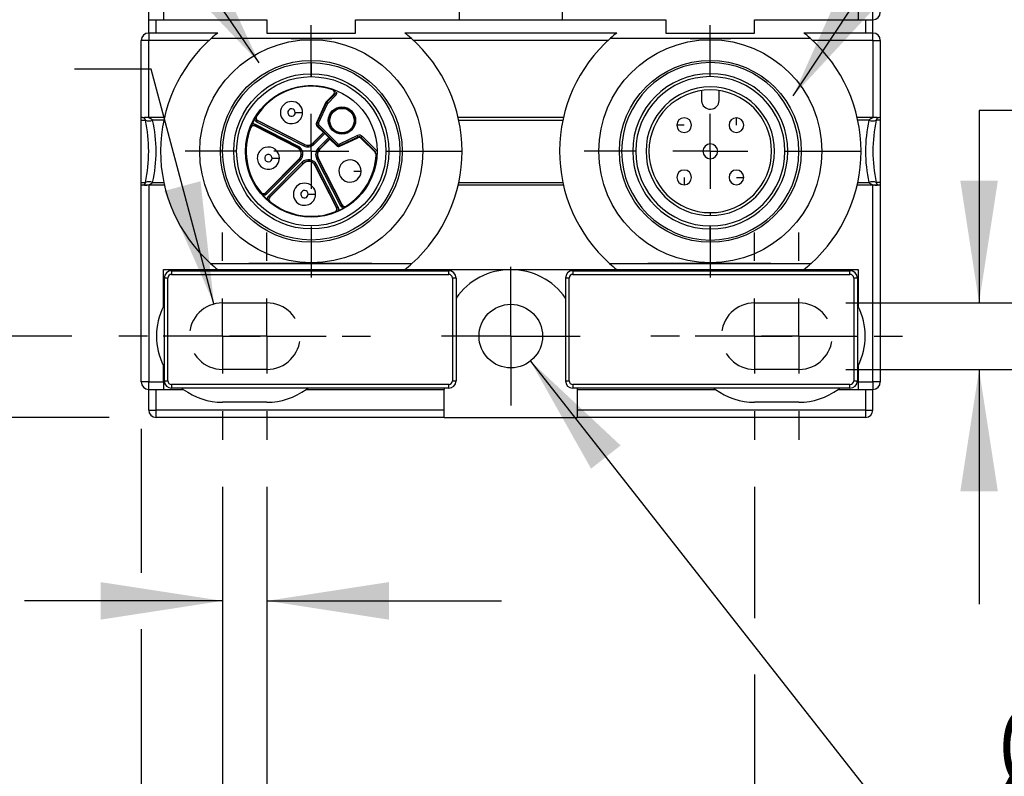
# Model space of a CAD drawing. Header units: millimetres. Extents: x 0 to 699, y 0 to 540.
# Tile 4 of 18: x 149 to 216, y 110 to 162. Entities that reach past the tile are written whole.
import ezdxf

# ---------------------------------------------------------------- set-up
doc = ezdxf.new("R2010")
doc.units = ezdxf.units.MM
doc.header["$LTSCALE"] = 2.5
doc.linetypes.add('CENTERX2', pattern=[20.32, 12.7, -2.54, 2.54, -2.54])
doc.linetypes.add('HIDDEN', pattern=[1.905, 1.27, -0.635])
doc.layers.add('CENTER', color=40, linetype='CENTERX2')
doc.layers.add('HIDDEN', color=102, linetype='HIDDEN')
doc.layers.add('DIMENSIONS', color=140, linetype='Continuous', lineweight=25)
doc.layers.add('TEXT', color=140, linetype='Continuous', lineweight=25)
doc.styles.add('SLDTEXTSTYLE0', font='TXT', dxfattribs={"width": 0.7})
doc.dimstyles.new('SLDDIMSTYLE0', dxfattribs={"dimtxt": 5.39502, "dimasz": 8.255, "dimexe": 0, "dimexo": 0.0625, "dimgap": 1.348755, "dimtad": 0, "dimtih": 1, "dimtoh": 1, "dimrnd": 1e-09, "dimzin": 12, "dimdsep": 46, "dimtxsty": 'SLDTEXTSTYLE0', "dimsah": 1, "dimcen": 0, "dimadec": 0, "dimazin": 3, "dimtfac": 1, "dimtofl": 0, "dimtmove": 0, "dimatfit": 3, "dimfxl": 0, "dimfrac": 2, "dimtolj": 1, "dimtzin": 12, "dimarcsym": 0})
doc.dimstyles.new('SLDDIMSTYLE1', dxfattribs={"dimtxt": 5.39502, "dimasz": 8.255, "dimexe": 0, "dimexo": 0.0625, "dimgap": 1.348755, "dimtad": 0, "dimtih": 1, "dimtoh": 1, "dimrnd": 1e-09, "dimzin": 12, "dimdsep": 46, "dimtxsty": 'SLDTEXTSTYLE0', "dimsah": 1, "dimcen": 0.09, "dimadec": 0, "dimazin": 3, "dimtfac": 1, "dimtmove": 0, "dimatfit": 0, "dimfxl": 0, "dimfrac": 2, "dimtolj": 1, "dimtzin": 12, "dimarcsym": 0})
doc.dimstyles.new('SLDDIMSTYLE2', dxfattribs={"dimtxt": 5.39502, "dimasz": 8.255, "dimexe": 0, "dimexo": 0.0625, "dimgap": 1.348755, "dimtad": 0, "dimtih": 1, "dimtoh": 1, "dimrnd": 1e-09, "dimzin": 4, "dimdsep": 46, "dimtxsty": 'SLDTEXTSTYLE0', "dimsah": 1, "dimcen": 0.09, "dimadec": 0, "dimazin": 1, "dimtfac": 1, "dimtmove": 0, "dimatfit": 0, "dimfxl": 0, "dimfrac": 2, "dimtolj": 1, "dimtzin": 12, "dimarcsym": 0})
doc.dimstyles.new('SLDDIMSTYLE3', dxfattribs={"dimtxt": 5.39502, "dimasz": 8.255, "dimexe": 0, "dimexo": 0.0625, "dimgap": 1.348755, "dimtad": 0, "dimtih": 1, "dimtoh": 1, "dimrnd": 1e-09, "dimzin": 4, "dimdsep": 46, "dimtxsty": 'SLDTEXTSTYLE0', "dimsah": 1, "dimcen": 0.09, "dimadec": 0, "dimazin": 1, "dimtfac": 1, "dimtofl": 0, "dimtmove": 0, "dimatfit": 3, "dimfxl": 0, "dimfrac": 2, "dimtolj": 1, "dimtzin": 12, "dimarcsym": 0})
doc.dimstyles.new('SLDDIMSTYLE4', dxfattribs={"dimtxt": 5.39502, "dimasz": 8.255, "dimexe": 0, "dimexo": 0.0625, "dimgap": 1.348755, "dimtad": 0, "dimtih": 1, "dimtoh": 1, "dimrnd": 1e-09, "dimzin": 12, "dimdsep": 46, "dimtxsty": 'SLDTEXTSTYLE0', "dimsah": 1, "dimcen": 0, "dimadec": 0, "dimazin": 3, "dimtfac": 1, "dimtofl": 0, "dimtmove": 0, "dimatfit": 3, "dimfxl": 0, "dimfrac": 2, "dimtolj": 1, "dimtzin": 12, "dimarcsym": 0})
doc.dimstyles.new('SLDDIMSTYLE5', dxfattribs={"dimtxt": 0.18, "dimasz": 8.255, "dimexe": 0, "dimexo": 0.0625, "dimgap": 0, "dimtad": 0, "dimtih": 1, "dimtoh": 1, "dimdec": 0, "dimrnd": 1e-09, "dimzin": 0, "dimdsep": 46, "dimtxsty": 'Standard', "dimsah": 1, "dimcen": 0.09, "dimadec": 0, "dimazin": 0, "dimtfac": 8.255, "dimtdec": 0, "dimtofl": 0, "dimtmove": 0, "dimatfit": 3, "dimfxl": 0, "dimfrac": 2, "dimtolj": 1, "dimtzin": 0, "dimarcsym": 0})

# ---------------------------------------------------------------- blocks, each defined once
blk = doc.blocks.new('_D')
at = {"layer": 'DIMENSIONS'}
for p, q in [((158.215, 158.154), (153.038, 158.154)), ((162.47, 142.274), (158.215, 158.154)), ((129.414, 151.838), (127.603, 151.838)), ((127.603, 151.838), (127.603, 143.264)), ((145.446, 151.838), (147.258, 151.838)), ((147.258, 151.838), (147.258, 143.264)), ((127.603, 143.264), (129.414, 143.264)), ((147.258, 143.264), (145.446, 143.264))]:
    blk.add_line(p, q, dxfattribs=at)
blk.add_solid([(162.47, 142.274), (161.561, 150.576), (159.107, 149.919)], dxfattribs=at)
at = {"layer": 'DIMENSIONS', "char_height": 5.2917, "attachment_point": 1, "style": 'SLDTEXTSTYLE0'}
for s, insert in [('6X', (132.771, 166.923)), ('R2.3', (129.204, 159.867)), ('0.09', (129.414, 150.085))]:
    blk.add_mtext(s, dxfattribs=dict(at, insert=insert))
blk = doc.blocks.new('_D_1')
at = {"layer": 'DIMENSIONS'}
for p, q in [((223.531, 155.366), (214.239, 155.366)), ((214.239, 155.366), (214.239, 142.35)), ((233.256, 155.366), (231.444, 155.366)), ((231.444, 155.366), (231.444, 146.791)), ((249.288, 155.366), (251.099, 155.366)), ((251.099, 155.366), (251.099, 146.791)), ((231.444, 146.791), (233.256, 146.791)), ((251.099, 146.791), (249.288, 146.791)), ((205.228, 142.35), (222.176, 142.35)), ((205.228, 137.85), (222.176, 137.85)), ((214.239, 137.85), (214.239, 121.975))]:
    blk.add_line(p, q, dxfattribs=at)
for points in [[(214.239, 142.35), (215.509, 150.605), (212.969, 150.605)], [(214.239, 137.85), (212.969, 129.595), (215.509, 129.595)]]:
    blk.add_solid(points, dxfattribs=at)
at = {"layer": 'DIMENSIONS', "char_height": 5.2917, "attachment_point": 1, "style": 'SLDTEXTSTYLE0'}
for s, insert in [('4.5', (235.5, 163.395)), ('0.18', (233.256, 153.613))]:
    blk.add_mtext(s, dxfattribs=dict(at, insert=insert))
blk = doc.blocks.new('_D_3')
at = {"layer": 'DIMENSIONS'}
for p, q in [((174.588, 213.1), (91.611, 213.1)), ((99.549, 213.1), (99.549, 186.383)), ((91.533, 176.6), (89.721, 176.6)), ((89.721, 176.6), (89.721, 168.026)), ((107.565, 176.6), (109.376, 176.6)), ((109.376, 176.6), (109.376, 168.026)), ((89.721, 168.026), (91.533, 168.026)), ((109.376, 168.026), (107.565, 168.026)), ((99.549, 140.1), (99.549, 166.818)), ((152.863, 140.1), (91.611, 140.1))]:
    blk.add_line(p, q, dxfattribs=at)
for points in [[(99.549, 213.1), (98.279, 204.845), (100.819, 204.845)], [(99.549, 140.1), (100.819, 148.355), (98.279, 148.355)]]:
    blk.add_solid(points, dxfattribs=at)
at = {"layer": 'DIMENSIONS', "char_height": 5.2917, "attachment_point": 1, "style": 'SLDTEXTSTYLE0'}
for s, insert in [('73.0', (91.533, 184.629)), ('2.87', (91.533, 174.847))]:
    blk.add_mtext(s, dxfattribs=dict(at, insert=insert))
blk = doc.blocks.new('_D_4')
at = {"layer": 'DIMENSIONS'}
for p, q in [((117.553, 140.1), (117.553, 155.975)), ((152.863, 140.1), (109.615, 140.1)), ((155.378, 134.6), (109.615, 134.6)), ((117.553, 122.193), (117.553, 134.6)), ((83.19, 122.193), (81.378, 122.193)), ((81.378, 122.193), (81.378, 113.619)), ((99.221, 122.193), (101.033, 122.193)), ((101.033, 122.193), (101.033, 113.619)), ((108.946, 122.193), (117.553, 122.193)), ((81.378, 113.619), (83.19, 113.619)), ((101.033, 113.619), (99.221, 113.619))]:
    blk.add_line(p, q, dxfattribs=at)
for points in [[(117.553, 140.1), (118.823, 148.355), (116.283, 148.355)], [(117.553, 134.6), (116.283, 126.345), (118.823, 126.345)]]:
    blk.add_solid(points, dxfattribs=at)
at = {"layer": 'DIMENSIONS', "char_height": 5.2917, "attachment_point": 1, "style": 'SLDTEXTSTYLE0'}
for s, insert in [('5.5', (85.434, 130.222)), ('0.22', (83.19, 120.44))]:
    blk.add_mtext(s, dxfattribs=dict(at, insert=insert))
blk = doc.blocks.new('_D_5')
at = {"layer": 'DIMENSIONS'}
for p, q in [((163.053, 129.91), (163.053, 114.256)), ((166.053, 129.91), (166.053, 114.256)), ((126.306, 122.193), (124.494, 122.193)), ((124.494, 122.193), (124.494, 113.619)), ((142.337, 122.193), (144.149, 122.193)), ((144.149, 122.193), (144.149, 113.619)), ((163.053, 122.193), (149.647, 122.193)), ((166.053, 122.193), (181.928, 122.193)), ((124.494, 113.619), (126.306, 113.619)), ((144.149, 113.619), (142.337, 113.619))]:
    blk.add_line(p, q, dxfattribs=at)
for points in [[(163.053, 122.193), (154.798, 123.463), (154.798, 120.923)], [(166.053, 122.193), (174.308, 120.923), (174.308, 123.463)]]:
    blk.add_solid(points, dxfattribs=at)
at = {"layer": 'DIMENSIONS', "char_height": 5.2917, "attachment_point": 1, "style": 'SLDTEXTSTYLE0'}
for s, insert in [('3.0', (128.55, 130.222)), ('0.12', (126.306, 120.44))]:
    blk.add_mtext(s, dxfattribs=dict(at, insert=insert))
blk = doc.blocks.new('_D_6')
at = {"layer": 'DIMENSIONS'}
for p, q in [((157.553, 133.825), (157.553, 124.098)), ((163.053, 129.91), (163.053, 91.994)), ((157.553, 120.288), (157.553, 91.994)), ((120.037, 99.931), (118.225, 99.931)), ((118.225, 99.931), (118.225, 91.357)), ((136.068, 99.931), (137.88, 99.931)), ((137.88, 99.931), (137.88, 91.357)), ((157.553, 99.931), (143.378, 99.931)), ((163.053, 99.931), (178.928, 99.931)), ((118.225, 91.357), (120.037, 91.357)), ((137.88, 91.357), (136.068, 91.357))]:
    blk.add_line(p, q, dxfattribs=at)
for points in [[(157.553, 99.931), (149.298, 101.201), (149.298, 98.661)], [(163.053, 99.931), (171.308, 98.661), (171.308, 101.201)]]:
    blk.add_solid(points, dxfattribs=at)
at = {"layer": 'DIMENSIONS', "char_height": 5.2917, "attachment_point": 1, "style": 'SLDTEXTSTYLE0'}
for s, insert in [('5.5', (122.281, 107.96)), ('0.22', (120.037, 98.178))]:
    blk.add_mtext(s, dxfattribs=dict(at, insert=insert))
blk = doc.blocks.new('_D_7')
at = {"layer": 'DIMENSIONS'}
for p, q in [((183.881, 138.41), (208.656, 106.893)), ((208.656, 106.893), (213.851, 106.893)), ((217.474, 106.893), (215.663, 106.893)), ((215.663, 106.893), (215.663, 98.319)), ((233.506, 106.893), (235.318, 106.893)), ((235.318, 106.893), (235.318, 98.319)), ((215.663, 98.319), (217.474, 98.319)), ((235.318, 98.319), (233.506, 98.319))]:
    blk.add_line(p, q, dxfattribs=at)
blk.add_solid([(183.881, 138.41), (187.985, 131.135), (189.982, 132.705)], dxfattribs=at)
at = {"layer": 'DIMENSIONS', "char_height": 5.2917, "attachment_point": 1, "style": 'SLDTEXTSTYLE0'}
for s, insert in [('%%c', (215.645, 114.922)), ('4.3', (223.791, 114.922)), ('0.17', (217.474, 105.14))]:
    blk.add_mtext(s, dxfattribs=dict(at, insert=insert))
blk = doc.blocks.new('_D_11')
at = {"layer": 'DIMENSIONS'}
for p, q in [((166.053, 129.91), (166.053, 101.836)), ((199.053, 129.91), (199.053, 121.015)), ((199.053, 117.205), (199.053, 74.902)), ((166.053, 98.026), (166.053, 74.902)), ((166.053, 82.839), (150.178, 82.839)), ((174.537, 82.839), (172.725, 82.839)), ((172.725, 82.839), (172.725, 74.265)), ((190.569, 82.839), (192.38, 82.839)), ((192.38, 82.839), (192.38, 74.265)), ((199.053, 82.839), (214.928, 82.839)), ((172.725, 74.265), (174.537, 74.265)), ((192.38, 74.265), (190.569, 74.265))]:
    blk.add_line(p, q, dxfattribs=at)
for points in [[(166.053, 82.839), (157.798, 84.109), (157.798, 81.569)], [(199.053, 82.839), (207.308, 81.569), (207.308, 84.109)]]:
    blk.add_solid(points, dxfattribs=at)
at = {"layer": 'DIMENSIONS', "char_height": 5.2917, "attachment_point": 1, "style": 'SLDTEXTSTYLE0'}
for s, insert in [('33.0', (174.537, 90.869)), ('1.30', (174.537, 81.086))]:
    blk.add_mtext(s, dxfattribs=dict(at, insert=insert))
blk = doc.blocks.new('SW_CENTERMARKSYMBOL_11')
at = {"layer": 'CENTER', "color": 0}
for p, q in [((0, 5.08), (0, 8.54)), ((0, 0), (0, 2.54)), ((-5.08, 0), (-8.54, 0)), ((0, 0), (-2.54, 0)), ((0, 0), (0, -2.54)), ((0, 0), (2.54, 0)), ((5.08, 0), (8.54, 0)), ((0, -5.08), (0, -8.54))]:
    blk.add_line(p, q, dxfattribs=at)
blk = doc.blocks.new('SW_CENTERMARKSYMBOL_12')
at = {"layer": 'CENTER', "color": 0}
for p, q in [((0, 5.08), (0, 8.54)), ((0, 0), (0, 2.54)), ((-5.08, 0), (-8.54, 0)), ((0, 0), (-2.54, 0)), ((0, 0), (0, -2.54)), ((0, 0), (2.54, 0)), ((5.08, 0), (8.54, 0)), ((0, -5.08), (0, -8.54))]:
    blk.add_line(p, q, dxfattribs=at)
blk = doc.blocks.new('SW_CENTERMARKSYMBOL_13')
at = {"layer": 'CENTER', "color": 0}
for p, q in [((0, 2.54), (0, 4.69)), ((0, 0), (0, 2.54)), ((-2.54, 0), (-4.69, 0)), ((0, 0), (-2.54, 0)), ((0, 0), (0, -2.54)), ((0, 0), (2.54, 0)), ((2.54, 0), (4.69, 0)), ((0, -2.54), (0, -4.69))]:
    blk.add_line(p, q, dxfattribs=at)
blk = doc.blocks.new('SW_CENTERMARKSYMBOL_14')
at = {"layer": 'CENTER', "color": 0}
for p, q in [((0, 5.08), (0, 7.015)), ((0, 0), (0, 2.54)), ((-5.08, 0), (-7.015, 0)), ((0, 0), (-2.54, 0)), ((0, 0), (0, -2.54)), ((0, 0), (2.54, 0)), ((5.08, 0), (7.015, 0)), ((0, -5.08), (0, -7.015))]:
    blk.add_line(p, q, dxfattribs=at)
blk = doc.blocks.new('SW_CENTERMARKSYMBOL_15')
at = {"layer": 'CENTER', "color": 0}
for p, q in [((0, 5.08), (0, 7.015)), ((0, 0), (0, 2.54)), ((-5.08, 0), (-7.015, 0)), ((0, 0), (-2.54, 0)), ((0, 0), (0, -2.54)), ((0, 0), (2.54, 0)), ((5.08, 0), (7.015, 0)), ((0, -5.08), (0, -7.015))]:
    blk.add_line(p, q, dxfattribs=at)
blk = doc.blocks.new('SW_CENTERMARKSYMBOL_16')
at = {"layer": 'CENTER', "color": 0}
for p, q in [((0, 5.08), (0, 7.015)), ((0, 0), (0, 2.54)), ((-5.08, 0), (-7.015, 0)), ((0, 0), (-2.54, 0)), ((0, 0), (0, -2.54)), ((0, 0), (2.54, 0)), ((5.08, 0), (7.015, 0)), ((0, -5.08), (0, -7.015))]:
    blk.add_line(p, q, dxfattribs=at)
blk = doc.blocks.new('SW_CENTERMARKSYMBOL_17')
at = {"layer": 'CENTER', "color": 0}
for p, q in [((0, 5.08), (0, 7.015)), ((0, 0), (0, 2.54)), ((-5.08, 0), (-7.015, 0)), ((0, 0), (-2.54, 0)), ((0, 0), (0, -2.54)), ((0, 0), (2.54, 0)), ((5.08, 0), (7.015, 0)), ((0, -5.08), (0, -7.015))]:
    blk.add_line(p, q, dxfattribs=at)

msp = doc.modelspace()

# ---------------------------------------------------------------- linework, layer by layer
for p, q in [((158.053, 161.5), (158.053, 162)), ((159.053, 162), (159.053, 161.5)), ((179.053, 162), (179.053, 161.5)), ((186.053, 161.5), (186.053, 162)), ((206.053, 162), (206.053, 161.5)), ((207.053, 161.5), (207.053, 162)), ((158.053, 161.5), (158.553, 161.5)), ((158.053, 160.6), (158.053, 161.5)), ((158.553, 161.5), (159.053, 161.5)), ((158.553, 160.6), (158.553, 161.5)), ((159.053, 161.5), (166.053, 161.5)), ((166.053, 161.5), (166.053, 160.6)), ((172.053, 160.6), (172.053, 161.5)), ((172.053, 161.5), (179.053, 161.5)), ((179.053, 161.5), (186.053, 161.5)), ((186.053, 161.5), (193.053, 161.5)), ((193.053, 161.5), (193.053, 160.6)), ((199.053, 160.6), (199.053, 161.5)), ((199.053, 161.5), (206.053, 161.5)), ((206.053, 161.5), (206.553, 161.5)), ((206.553, 161.5), (207.053, 161.5)), ((206.553, 161.5), (206.553, 160.6)), ((207.053, 160.6), (207.053, 161.5)), ((158.553, 160.6), (158.053, 160.6)), ((158.053, 160.6), (158.053, 160.1)), ((162.725, 160.6), (158.553, 160.6)), ((166.053, 160.6), (172.053, 160.6)), ((189.725, 160.6), (175.381, 160.6)), ((193.053, 160.6), (199.053, 160.6)), ((206.553, 160.6), (202.381, 160.6)), ((207.053, 160.6), (206.553, 160.6)), ((207.053, 160.1), (207.053, 160.6)), ((158.053, 160.1), (157.553, 160.1)), ((157.553, 154.9), (157.553, 160.1)), ((162.14, 160.1), (158.053, 160.1)), ((158.053, 154.9), (158.053, 160.1)), ((162.296, 160.241), (162.297, 160.242)), ((162.306, 160.25), (175.799, 160.25)), ((175.809, 160.242), (175.81, 160.241)), ((189.14, 160.1), (175.966, 160.1)), ((189.296, 160.241), (189.297, 160.242)), ((189.306, 160.25), (202.799, 160.25)), ((202.809, 160.242), (202.81, 160.241)), ((207.053, 160.1), (202.966, 160.1)), ((207.053, 160.1), (207.053, 154.9)), ((207.053, 160.1), (207.553, 160.1)), ((207.553, 160.1), (207.553, 154.9)), ((169.053, 158.6), (169.053, 157.85)), ((169.053, 157.85), (169.053, 157.65)), ((170.55, 156.764), (170.569, 156.817)), ((195.454, 156.707), (195.454, 156.001)), ((196.654, 156.042), (196.654, 156.707)), ((170.063, 155.856), (170.103, 155.913)), ((170.556, 156.432), (170.065, 155.94)), ((170.065, 155.94), (170.103, 155.913)), ((170.103, 155.913), (170.624, 156.434)), ((170.103, 155.913), (170.174, 155.843)), ((170.174, 155.843), (170.694, 156.363)), ((170.556, 156.432), (170.624, 156.434)), ((170.694, 156.363), (170.624, 156.434)), ((170.025, 155.883), (169.396, 154.536)), ((169.452, 154.545), (170.063, 155.856)), ((169.542, 154.503), (170.154, 155.814)), ((170.063, 155.856), (170.025, 155.883)), ((170.154, 155.814), (170.063, 155.856)), ((170.154, 155.814), (170.174, 155.843)), ((171.743, 155.291), (171.786, 155.333)), ((157.553, 154.9), (157.585, 154.9)), ((157.553, 154.703), (157.553, 154.9)), ((157.553, 154.703), (157.829, 154.703)), ((157.553, 150.498), (157.553, 154.703)), ((157.585, 154.9), (157.645, 154.893)), ((157.764, 154.893), (157.877, 154.9)), ((157.877, 154.9), (158.053, 154.9)), ((158.053, 154.9), (159.115, 154.9)), ((159.072, 154.703), (158.318, 154.703)), ((165.346, 154.971), (165.326, 154.958)), ((165.404, 154.673), (165.358, 154.584)), ((165.358, 154.584), (168.547, 152.959)), ((165.404, 154.673), (165.424, 154.685)), ((165.404, 154.673), (168.592, 153.049)), ((168.601, 153.066), (165.424, 154.685)), ((167.968, 155.22), (168.468, 155.22)), ((178.99, 154.9), (186.115, 154.9)), ((179.034, 154.703), (186.072, 154.703)), ((197.821, 154.368), (197.821, 154.868)), ((205.99, 154.9), (207.053, 154.9)), ((206.788, 154.703), (206.034, 154.703)), ((207.053, 154.9), (207.229, 154.9)), ((207.229, 154.9), (207.342, 154.893)), ((207.553, 154.703), (207.276, 154.703)), ((207.461, 154.893), (207.521, 154.9)), ((207.521, 154.9), (207.553, 154.9)), ((207.553, 154.9), (207.553, 154.703)), ((207.553, 154.703), (207.553, 150.498)), ((165.276, 154.423), (165.231, 154.334)), ((168.108, 152.868), (165.231, 154.334)), ((165.233, 154.311), (165.231, 154.334)), ((165.233, 154.311), (168.099, 152.851)), ((168.153, 152.957), (165.276, 154.423)), ((169.452, 154.545), (169.396, 154.536)), ((169.491, 154.319), (169.436, 154.31)), ((169.436, 154.31), (169.88, 153.866)), ((169.452, 154.545), (169.542, 154.503)), ((169.562, 154.39), (169.491, 154.319)), ((169.491, 154.319), (170.772, 153.039)), ((170.843, 153.11), (169.562, 154.39)), ((194.285, 154.368), (193.785, 154.368)), ((169.88, 153.866), (169.17, 153.156)), ((169.908, 153.866), (169.184, 153.142)), ((169.979, 153.796), (169.255, 153.072)), ((169.524, 152.802), (170.248, 153.526)), ((170.318, 153.455), (169.595, 152.732)), ((169.609, 152.718), (170.318, 153.427)), ((169.88, 153.866), (169.908, 153.866)), ((170.248, 153.526), (169.979, 153.796)), ((170.318, 153.455), (170.318, 153.427)), ((170.318, 153.427), (170.762, 152.984)), ((172.172, 153.657), (170.956, 153.09)), ((170.988, 152.944), (172.204, 153.511)), ((172.214, 153.566), (170.998, 152.999)), ((172.214, 153.566), (172.172, 153.657)), ((172.204, 153.511), (172.214, 153.566)), ((172.44, 153.526), (172.43, 153.471)), ((172.43, 153.471), (173.388, 152.513)), ((172.511, 153.597), (172.44, 153.526)), ((173.414, 152.552), (172.44, 153.526)), ((173.485, 152.622), (172.511, 153.597)), ((168.099, 152.851), (168.108, 152.868)), ((168.108, 152.868), (168.153, 152.957)), ((168.547, 152.959), (168.592, 153.049)), ((168.592, 153.049), (168.601, 153.066)), ((169.17, 153.156), (169.184, 153.142)), ((169.184, 153.142), (169.255, 153.072)), ((169.524, 152.802), (169.595, 152.732)), ((169.595, 152.732), (169.609, 152.718)), ((170.762, 152.984), (170.772, 153.039)), ((170.772, 153.039), (170.843, 153.11)), ((170.956, 153.09), (170.998, 152.999)), ((170.988, 152.944), (170.998, 152.999)), ((173.503, 152.603), (173.485, 152.622)), ((176.599, 152.6), (179.253, 152.6)), ((196.053, 152.6), (196.053, 153.1)), ((203.599, 152.6), (206.253, 152.6)), ((168.223, 152.068), (165.949, 149.793)), ((165.954, 149.771), (168.237, 152.054)), ((166.024, 149.7), (168.308, 151.983)), ((166.399, 152.14), (166.899, 152.14)), ((168.237, 152.054), (168.223, 152.068)), ((168.308, 151.983), (168.237, 152.054)), ((169.501, 152.14), (169.412, 152.095)), ((169.412, 152.095), (171.037, 148.906)), ((169.519, 152.149), (169.501, 152.14)), ((169.501, 152.14), (171.126, 148.951)), ((171.138, 148.971), (169.519, 152.149)), ((173.414, 152.552), (173.388, 152.513)), ((173.529, 152.399), (173.473, 152.401)), ((168.435, 151.855), (166.152, 149.572)), ((168.506, 151.784), (166.223, 149.501)), ((166.246, 149.496), (168.52, 151.77)), ((168.506, 151.784), (168.435, 151.855)), ((168.52, 151.77), (168.506, 151.784)), ((169.321, 151.655), (169.303, 151.646)), ((169.303, 151.646), (170.763, 148.781)), ((169.41, 151.701), (169.321, 151.655)), ((170.786, 148.778), (169.321, 151.655)), ((170.875, 148.824), (169.41, 151.701)), ((171.922, 151.255), (171.922, 151.266)), ((171.922, 151.266), (172.422, 151.266)), ((194.285, 150.833), (194.285, 150.333)), ((197.821, 150.833), (198.321, 150.833)), ((157.553, 150.498), (157.829, 150.498)), ((157.553, 150.3), (157.553, 150.498)), ((157.553, 137), (157.553, 150.3)), ((157.585, 150.3), (157.553, 150.3)), ((157.645, 150.308), (157.585, 150.3)), ((157.877, 150.3), (157.764, 150.308)), ((158.053, 150.3), (157.877, 150.3)), ((158.053, 150.3), (158.053, 137)), ((159.115, 150.3), (158.053, 150.3)), ((158.318, 150.498), (159.072, 150.498)), ((186.115, 150.3), (178.99, 150.3)), ((179.034, 150.498), (186.072, 150.498)), ((207.053, 150.3), (205.99, 150.3)), ((206.034, 150.498), (206.788, 150.498)), ((207.053, 137), (207.053, 150.3)), ((207.229, 150.3), (207.053, 150.3)), ((207.342, 150.308), (207.229, 150.3)), ((207.553, 150.498), (207.276, 150.498)), ((207.521, 150.3), (207.461, 150.308)), ((207.553, 150.3), (207.521, 150.3)), ((207.553, 150.498), (207.553, 150.3)), ((207.553, 150.3), (207.553, 137)), ((165.954, 149.771), (165.949, 149.793)), ((165.954, 149.771), (166.024, 149.7)), ((166.152, 149.572), (166.223, 149.501)), ((166.246, 149.496), (166.223, 149.501)), ((168.843, 149.696), (169.343, 149.696)), ((166.237, 149.206), (166.26, 149.2)), ((170.786, 148.778), (170.763, 148.781)), ((170.786, 148.778), (170.875, 148.824)), ((171.037, 148.906), (171.126, 148.951)), ((171.138, 148.971), (171.126, 148.951)), ((171.411, 148.873), (171.424, 148.894)), ((196.053, 148.45), (196.053, 148.25)), ((196.053, 147.35), (196.053, 147.55)), ((196.053, 146.6), (196.053, 147.35)), ((159.053, 144.6), (162.725, 144.6)), ((159.053, 142.107), (159.053, 144.6)), ((162.24, 145.009), (162.24, 145.009)), ((162.25, 145), (175.856, 145)), ((162.725, 144.6), (175.381, 144.6)), ((163.053, 144.575), (166.053, 144.575)), ((175.381, 144.6), (189.725, 144.6)), ((175.866, 145.009), (175.865, 145.009)), ((189.24, 145.009), (189.24, 145.009)), ((189.25, 145), (202.856, 145)), ((189.725, 144.6), (202.381, 144.6)), ((199.053, 144.575), (202.053, 144.575)), ((202.381, 144.6), (206.053, 144.6)), ((202.866, 145.009), (202.865, 145.009)), ((206.053, 144.6), (206.053, 142.107)), ((159.103, 144.025), (159.103, 137.075)), ((159.353, 144.025), (159.103, 144.025)), ((159.353, 137.075), (159.353, 144.025)), ((159.603, 144.525), (159.603, 144.275)), ((159.603, 144.525), (178.353, 144.525)), ((159.603, 144.275), (178.353, 144.275)), ((178.353, 144.275), (178.353, 144.525)), ((178.603, 144.025), (178.603, 137.075)), ((178.853, 144.025), (178.603, 144.025)), ((178.853, 144.025), (178.853, 137.075)), ((186.503, 144.025), (186.253, 144.025)), ((186.253, 144.025), (186.253, 137.075)), ((186.503, 137.075), (186.503, 144.025)), ((186.753, 144.525), (205.503, 144.525)), ((186.753, 144.525), (186.753, 144.275)), ((186.753, 144.275), (205.503, 144.275)), ((205.503, 144.275), (205.503, 144.525)), ((205.753, 144.025), (205.753, 137.075)), ((206.003, 144.025), (205.753, 144.025)), ((206.003, 144.025), (206.003, 137.075)), ((159.053, 137), (159.053, 138.094)), ((206.053, 138.094), (206.053, 137)), ((158.053, 137), (157.553, 137)), ((158.053, 137), (159.053, 137)), ((158.053, 136.5), (158.053, 137)), ((159.053, 137), (159.053, 136.5)), ((159.103, 137.075), (159.353, 137.075)), ((178.353, 136.825), (159.603, 136.825)), ((159.603, 136.825), (159.603, 136.575)), ((178.353, 136.575), (159.603, 136.575)), ((178.053, 136.575), (178.053, 136.5)), ((178.353, 136.575), (178.353, 136.825)), ((178.603, 137.075), (178.853, 137.075)), ((186.253, 137.075), (186.503, 137.075)), ((205.503, 136.825), (186.753, 136.825)), ((186.753, 136.825), (186.753, 136.575)), ((205.503, 136.575), (186.753, 136.575)), ((187.053, 136.575), (187.053, 136.5)), ((205.503, 136.575), (205.503, 136.825)), ((205.753, 137.075), (206.003, 137.075)), ((206.053, 137), (206.053, 136.5)), ((206.053, 137), (207.053, 137)), ((207.553, 137), (207.053, 137)), ((207.053, 137), (207.053, 136.5)), ((158.053, 136.5), (158.553, 136.5)), ((158.053, 135.1), (158.053, 136.5)), ((158.553, 136.5), (159.053, 136.5)), ((158.553, 135.1), (158.553, 136.5)), ((159.053, 136.5), (160.395, 136.5)), ((168.711, 136.5), (178.053, 136.5)), ((178.053, 135.1), (178.053, 136.5)), ((187.053, 136.5), (196.395, 136.5)), ((187.053, 136.5), (187.053, 135.1)), ((204.711, 136.5), (206.053, 136.5)), ((206.053, 136.5), (206.553, 136.5)), ((206.553, 136.5), (207.053, 136.5)), ((206.553, 136.5), (206.553, 135.1)), ((207.053, 135.1), (207.053, 136.5)), ((166.053, 135.625), (163.053, 135.625)), ((202.053, 135.625), (199.053, 135.625)), ((158.053, 135.1), (158.553, 135.1)), ((158.553, 134.6), (158.553, 135.1)), ((178.053, 135.1), (158.553, 135.1)), ((178.053, 134.6), (158.553, 134.6)), ((178.053, 134.6), (178.053, 135.1)), ((178.053, 134.6), (187.053, 134.6)), ((187.053, 135.1), (187.053, 134.6)), ((206.553, 135.1), (187.053, 135.1)), ((206.553, 134.6), (187.053, 134.6)), ((206.553, 135.1), (207.053, 135.1)), ((206.553, 135.1), (206.553, 134.6))]:
    msp.add_line(p, q)
at = {"flags": 128}
for points in [[(175.81, 160.241), (174.533, 160.232), (173.219, 160.225), (171.837, 160.22), (170.434, 160.217), (169.061, 160.216), (167.689, 160.217), (166.286, 160.22), (164.903, 160.225), (163.585, 160.232), (162.296, 160.241)], [(202.81, 160.241), (201.533, 160.232), (200.219, 160.225), (198.837, 160.22), (197.434, 160.217), (196.061, 160.216), (194.689, 160.217), (193.286, 160.22), (191.903, 160.225), (190.585, 160.232), (189.296, 160.241)], [(167.968, 155.22), (167.95, 155.316), (167.895, 155.397)], [(165.358, 154.584), (165.266, 154.658), (165.208, 154.762)], [(166.024, 149.7), (165.925, 149.635), (165.809, 149.612)], [(168.843, 149.696), (168.825, 149.792), (168.77, 149.873)], [(170.875, 148.824), (170.907, 148.709), (170.892, 148.591)], [(162.24, 145.009), (163.516, 145.018), (164.831, 145.025), (166.214, 145.031), (167.619, 145.034), (168.993, 145.035), (170.368, 145.034), (171.774, 145.031), (173.159, 145.026), (174.528, 145.019), (175.866, 145.009)], [(189.24, 145.009), (190.516, 145.018), (191.831, 145.025), (193.214, 145.031), (194.619, 145.034), (195.993, 145.035), (197.368, 145.034), (198.774, 145.031), (200.159, 145.026), (201.528, 145.019), (202.866, 145.009)]]:
    msp.add_lwpolyline(points, dxfattribs=at)
for centre, radius in [((169.053, 152.6), 7.546), ((196.053, 152.6), 7.546), ((169.053, 152.6), 6.15), ((169.053, 152.6), 6), ((196.053, 152.6), 6.15), ((169.053, 152.6), 5.25), ((169.053, 152.6), 5.05), ((169.053, 152.6), 4.45), ((171.132, 154.679), 0.925), ((171.132, 154.679), 0.865), ((171.132, 154.679), 0.825), ((182.553, 140.1), 2.15)]:
    msp.add_circle(centre, radius)
for centre, radius, start, end in [((207.053, 162), 0.5, 270, 0), ((158.053, 160.1), 0.5, 90, 180), ((169.053, 152.6), 10.2, 128.34275, 131.48065), ((169.053, 152.6), 10.2, 48.51935, 51.65725), ((196.053, 152.6), 10.2, 128.34275, 131.48065), ((196.053, 152.6), 10.2, 48.51935, 51.65725), ((207.053, 160.1), 0.5, 0, 90), ((169.053, 152.6), 10.2, 131.48739, 228.0904), ((169.053, 152.6), 10.2, 0, 48.51261), ((196.053, 152.6), 10.2, 131.48739, 228.0904), ((196.053, 152.6), 10.2, 0, 48.51261), ((196.053, 152.6), 6, 90, 270), ((196.053, 152.6), 6, 270, 90), ((196.053, 152.6), 5.25, 90, 270), ((196.053, 152.6), 5.05, 90, 270), ((196.053, 152.6), 5.25, 270, 90), ((196.053, 152.6), 5.05, 270, 90), ((169.053, 152.6), 4.424, 70.22276, 357.42252), ((169.053, 152.6), 4.4, 71.07467, 147.39683), ((170.415, 156.573), 0.2, 315.01883, 71.05677), ((170.482, 156.575), 0.2, 315.13415, 70.09012), ((170.483, 156.575), 0.299, 314.99912, 3.13446), ((196.053, 152.6), 4.35, 90, 270), ((196.053, 152.6), 4.15, 90, 270), ((196.053, 152.6), 4.35, 270, 90), ((196.053, 152.6), 4.15, 270, 90), ((167.718, 155.22), 0.75, 45, 225), ((170.206, 155.799), 0.2, 135.00028, 154.99972), ((196.053, 156.05), 0.601, 184.66458, 359.20806), ((167.718, 155.22), 0.25, 45, 0), ((167.718, 155.22), 0.75, 0, 45), ((157.704, 155.176), 0.289, 258.08249, 281.91751), ((157.585, 154.65), 0.25, 12.13738, 76.17494), ((157.849, 154.239), 0.66, 44.69739, 97.40799), ((158.074, 155.318), 0.662, 248.34423, 291.65577), ((148.053, 152.6), 10, 347.86262, 12.13738), ((149.014, 152.6), 9.538, 347.26568, 12.73432), ((169.053, 152.6), 4.411, 150.64706, 155.35294), ((168.902, 152.684), 4.238, 147.54901, 150.63765), ((165.496, 154.852), 0.201, 147.86634, 242.81172), ((165.516, 154.864), 0.201, 147.62548, 242.77063), ((167.718, 155.22), 0.75, 225, 0), ((194.285, 154.368), 0.5, 0, 180), ((197.821, 154.368), 0.5, 90, 270), ((197.821, 154.368), 0.5, 270, 90), ((216.091, 152.6), 9.538, 167.26568, 192.73432), ((207.256, 154.239), 0.66, 82.59133, 135.30329), ((207.032, 155.318), 0.662, 248.34452, 291.65548), ((217.053, 152.6), 10, 167.86262, 192.13738), ((207.521, 154.65), 0.25, 103.82505, 167.86262), ((207.401, 155.179), 0.292, 258.21038, 281.78962), ((169.053, 152.6), 4.4, 158.60317, 219.39683), ((168.896, 152.673), 4.238, 155.36236, 158.45098), ((165.14, 154.155), 0.201, 63.18894, 158.133), ((165.143, 154.132), 0.201, 63.22987, 158.37397), ((165.14, 154.152), 0.303, 63.27157, 108.50484), ((169.578, 154.451), 0.2, 155.0011, 224.9989), ((169.633, 154.461), 0.2, 155.0012, 224.9988), ((169.632, 154.461), 0.0996, 154.81975, 225.18025), ((194.285, 154.368), 0.5, 180, 0), ((172.299, 153.387), 0.299, 44.81915, 115.18085), ((172.289, 153.33), 0.2, 45.0011, 114.9989), ((172.298, 153.385), 0.2, 45.0012, 114.9988), ((166.149, 152.14), 0.75, 105.81794, 285.81794), ((166.149, 152.14), 0.75, 0, 105.81794), ((167.877, 152.414), 0.49, 315, 63), ((167.877, 152.414), 0.51, 315, 63), ((167.877, 152.414), 0.61, 315, 63), ((168.824, 153.501), 0.608, 242.9257, 315.0743), ((168.824, 153.503), 0.51, 243, 315), ((168.824, 153.503), 0.49, 243, 315), ((169.954, 152.371), 0.608, 134.9257, 207.0743), ((169.955, 152.371), 0.51, 135, 207), ((169.955, 152.371), 0.49, 135, 207), ((170.904, 153.125), 0.2, 225.0011, 294.9989), ((170.913, 153.18), 0.2, 225.0012, 294.9988), ((170.913, 153.18), 0.0996, 224.81919, 295.18026), ((169.053, 152.6), 10.2, 311.9096, 0), ((196.053, 152.6), 0.5, 90, 270), ((196.053, 152.6), 0.5, 270, 90), ((196.053, 152.6), 10.2, 311.9096, 0), ((166.149, 152.14), 0.25, 105.81794, 0), ((166.149, 152.14), 0.25, 0, 105.81794), ((166.149, 152.14), 0.75, 285.81794, 0), ((168.867, 151.424), 0.61, 27, 135), ((168.867, 151.424), 0.51, 27, 135), ((168.867, 151.424), 0.49, 27, 135), ((171.672, 151.266), 0.75, 0, 177.66655), ((169.053, 152.6), 4.4, 302.60317, 356.88215), ((173.244, 152.371), 0.202, 357.1656, 44.7163), ((171.672, 151.266), 0.75, 177.66655, 357.66655), ((171.672, 151.266), 0.251, 357.66904, 359.9975), ((171.672, 151.266), 0.75, 357.66655, 0), ((194.285, 150.833), 0.5, 90, 270), ((194.285, 150.833), 0.5, 270, 90), ((197.821, 150.833), 0.5, 0, 180), ((197.821, 150.833), 0.5, 180, 0), ((157.585, 150.55), 0.25, 283.82505, 347.86262), ((157.704, 150.021), 0.292, 78.21038, 101.78962), ((157.849, 150.962), 0.66, 262.59133, 315.30329), ((158.074, 149.882), 0.662, 68.34452, 111.65548), ((168.593, 149.696), 0.75, 45, 225), ((168.593, 149.696), 0.25, 45, 360), ((168.593, 149.696), 0.75, 360, 45), ((207.032, 149.882), 0.662, 68.34458, 111.65542), ((207.256, 150.962), 0.66, 224.69739, 277.40799), ((207.521, 150.55), 0.25, 192.13738, 256.17494), ((207.401, 150.024), 0.289, 78.08243, 101.91757), ((165.807, 149.936), 0.201, 219.62487, 314.77123), ((168.926, 152.483), 4.238, 219.54901, 222.63765), ((165.812, 149.913), 0.201, 219.86563, 314.81244), ((169.053, 152.6), 4.411, 222.64707, 227.35293), ((166.368, 149.359), 0.303, 135.27156, 180.50482), ((168.935, 152.474), 4.238, 227.36236, 230.45098), ((166.365, 149.36), 0.201, 135.18756, 230.13437), ((166.388, 149.355), 0.201, 135.22872, 230.37512), ((168.593, 149.696), 0.75, 225, 360), ((169.053, 152.6), 4.4, 230.60317, 291.39683), ((170.584, 148.69), 0.201, 291.62603, 26.77007), ((170.607, 148.688), 0.201, 291.867, 26.81106), ((169.053, 152.6), 4.411, 294.64706, 299.35294), ((171.306, 149.045), 0.303, 207.27156, 252.50483), ((171.304, 149.043), 0.201, 207.18828, 302.13366), ((171.316, 149.063), 0.201, 207.22932, 302.37452), ((169.137, 152.45), 4.238, 299.36236, 302.45098), ((169.053, 152.6), 10.2, 228.09407, 231.65725), ((163.053, 140.1), 4.475, 90, 98.57297), ((166.053, 140.1), 4.475, 81.42703, 90), ((169.053, 152.6), 10.2, 308.34275, 311.90593), ((182.553, 140.1), 4.5, 90, 145.30787), ((182.553, 140.1), 4.5, 34.69213, 90), ((196.053, 152.6), 10.2, 228.09407, 231.65725), ((199.053, 140.1), 4.475, 90, 98.57297), ((202.053, 140.1), 4.475, 81.42703, 90), ((196.053, 152.6), 10.2, 308.34275, 311.90593), ((159.603, 144.025), 0.5, 90, 180), ((159.602, 144.026), 0.249, 89.8274, 180.1726), ((178.353, 144.025), 0.5, 0, 90), ((178.354, 144.026), 0.249, 359.8274, 90.1726), ((186.753, 144.025), 0.5, 90, 180), ((186.752, 144.026), 0.249, 89.8274, 180.1726), ((205.503, 144.025), 0.5, 0, 90), ((205.504, 144.026), 0.249, 359.8274, 90.1726), ((163.053, 140.1), 4.475, 153.3617, 206.6383), ((163.053, 140.1), 4.475, 151.96755, 153.3617), ((202.053, 140.1), 4.475, 26.6383, 28.03245), ((202.053, 140.1), 4.475, 333.3617, 26.6383), ((163.053, 140.1), 4.475, 206.6383, 208.03245), ((202.053, 140.1), 4.475, 331.96755, 333.3617), ((158.053, 137), 0.5, 180, 270), ((159.603, 137.075), 0.5, 180, 270), ((159.602, 137.075), 0.249, 179.8274, 270.1726), ((163.053, 140.1), 4.475, 231.97197, 233.55903), ((166.053, 140.1), 4.475, 306.44097, 308.02803), ((178.354, 137.075), 0.249, 269.8274, 0.1726), ((178.353, 137.075), 0.5, 270, 0), ((186.753, 137.075), 0.5, 180, 270), ((186.752, 137.075), 0.249, 179.8274, 270.1726), ((199.053, 140.1), 4.475, 231.97197, 233.55903), ((202.053, 140.1), 4.475, 306.44097, 308.02803), ((205.504, 137.075), 0.249, 269.8274, 0.1726), ((205.503, 137.075), 0.5, 270, 0), ((207.053, 137), 0.5, 270, 0), ((163.053, 140.1), 4.475, 233.55903, 270), ((166.053, 140.1), 4.475, 270, 306.44097), ((199.053, 140.1), 4.475, 233.55903, 270), ((202.053, 140.1), 4.475, 270, 306.44097), ((158.553, 135.1), 0.5, 180, 270), ((206.553, 135.1), 0.5, 270, 0)]:
    msp.add_arc(centre, radius, start, end)
for centre, start_param, end_param in [((169.978, 153.795), 4.712389, 6.277949), ((170.248, 153.526), 3.146829, 4.712389)]:
    msp.add_ellipse(centre, major_axis=(-0.0707, 0.0707), ratio=0.005236, start_param=start_param, end_param=end_param)
at = {"layer": 'HIDDEN'}
for p, q in [((163.053, 142.35), (166.053, 142.35)), ((199.053, 142.35), (202.053, 142.35)), ((166.053, 137.85), (163.053, 137.85)), ((202.053, 137.85), (199.053, 137.85))]:
    msp.add_line(p, q, dxfattribs=at)
for centre, start, end in [((163.053, 140.1), 90, 270), ((166.053, 140.1), 270, 90), ((199.053, 140.1), 90, 270), ((202.053, 140.1), 270, 90)]:
    msp.add_arc(centre, 2.25, start, end, dxfattribs=at)

# ---------------------------------------------------------------- block references
at = {"layer": 'CENTER'}
for name, p in [('SW_CENTERMARKSYMBOL_12', (169.053, 152.6)), ('SW_CENTERMARKSYMBOL_11', (196.053, 152.6)), ('SW_CENTERMARKSYMBOL_14', (163.053, 140.1)), ('SW_CENTERMARKSYMBOL_15', (166.053, 140.1)), ('SW_CENTERMARKSYMBOL_16', (199.053, 140.1)), ('SW_CENTERMARKSYMBOL_17', (202.053, 140.1)), ('SW_CENTERMARKSYMBOL_13', (182.553, 140.1))]:
    msp.add_blockref(name, p, dxfattribs=at)

# ---------------------------------------------------------------- dimensions: what is measured, and where the dimension line sits
at = {"layer": 'DIMENSIONS'}
for base, p1, p2, dimstyle, picture, middle in [((99.549, 140.1), (177.763, 213.1), (156.038, 140.1), 'SLDDIMSTYLE3', '_D_3', (99.549, 176.6)), ((214.239, 137.85), (202.053, 142.35), (202.053, 137.85), 'SLDDIMSTYLE1', '_D_1', (214.239, 155.366)), ((117.553, 140.1), (158.553, 134.6), (156.038, 140.1), 'SLDDIMSTYLE1', '_D_4', (117.553, 122.193))]:
    dim = msp.add_linear_dim(base=base, p1=p1, p2=p2, angle=90, dimstyle=dimstyle, dxfattribs=at)
    dim.commit()
    dim.dimension.update_dxf_attribs({"geometry": picture, "text_midpoint": middle, "dimtype": 160})
dim = msp.add_radius_dim(center=(163.053, 140.1), mpoint=(162.47, 142.274), text='6X\\P<>', dimstyle='SLDDIMSTYLE0', dxfattribs=at)
dim.commit()
dim.dimension.update_dxf_attribs({"geometry": '_D', "text_midpoint": (137.43, 155.366), "dimtype": 164})
dim = msp.add_diameter_dim_2p(p1=(181.224, 141.791), p2=(183.881, 138.41), dimstyle='SLDDIMSTYLE4', dxfattribs=at)
dim.commit()
dim.dimension.update_dxf_attribs({"geometry": '_D_7', "text_midpoint": (225.49, 106.893), "dimtype": 163})
for base, p1, p2, dimstyle, picture, middle in [((157.553, 99.931), (163.053, 133.085), (157.553, 137), 'SLDDIMSTYLE1', '_D_6', (128.052, 99.931)), ((166.053, 122.193), (163.053, 133.085), (166.053, 133.085), 'SLDDIMSTYLE2', '_D_5', (134.321, 122.193)), ((199.053, 82.839), (166.053, 133.085), (199.053, 133.085), 'SLDDIMSTYLE2', '_D_11', (182.553, 82.839))]:
    dim = msp.add_linear_dim(base=base, p1=p1, p2=p2, dimstyle=dimstyle, dxfattribs=at)
    dim.commit()
    dim.dimension.update_dxf_attribs({"geometry": picture, "text_midpoint": middle, "dimtype": 160})

# ---------------------------------------------------------------- leaders
at = {"layer": 'TEXT', "linetype": 'CENTERX2', "lineweight": 18}
for points in [[(165.533, 158.584), (154.128, 175.326), (150.79, 175.326)], [(201.665, 156.36), (214.231, 175.326), (217.614, 175.326)]]:
    msp.add_leader(points, dimstyle='SLDDIMSTYLE5', dxfattribs=at)

doc.saveas('drawing.dxf')
